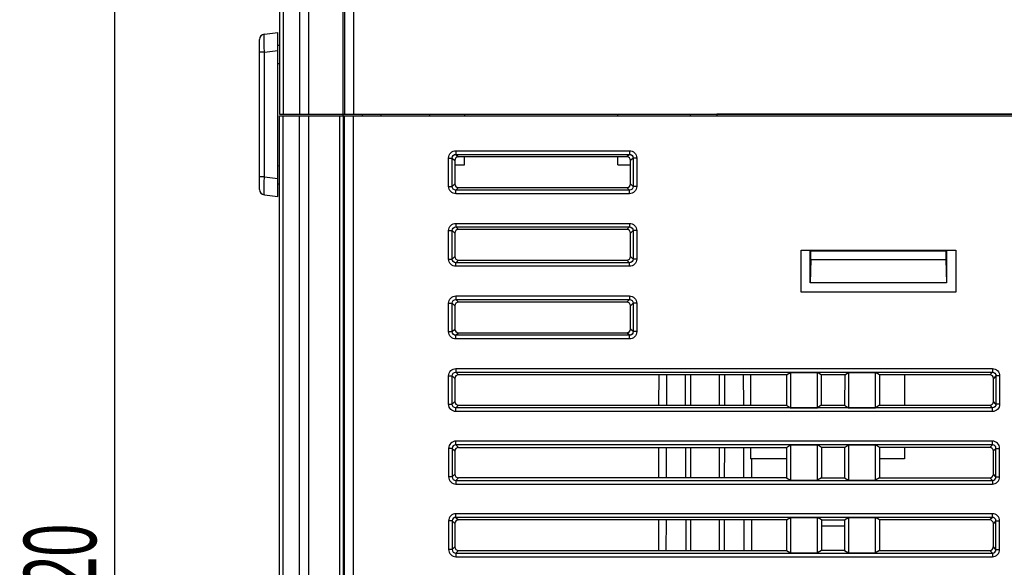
# Model space of a CAD drawing. Header units: millimetres. Extents: x 0 to 420, y 0 to 297.
# Tile 71 of 119: x 68 to 122, y 222 to 252. Entities that reach past the tile are written whole.
import ezdxf

# ---------------------------------------------------------------- set-up
doc = ezdxf.new("R2010")
doc.units = ezdxf.units.MM
doc.header["$LTSCALE"] = 23.1
doc.layers.get('0').update_dxf_attribs({"linetype": 'CONTINUOUS'})
doc.layers.add('02___PRT_ALL_AXES', color=7, linetype='CONTINUOUS')
doc.styles.get("Standard").update_dxf_attribs({"font": 'txt', "width": 0.6})
doc.dimstyles.new('DIMSTYLE_1', dxfattribs={"dimtxt": 4, "dimasz": 2.6, "dimexe": 1.2, "dimexo": 0.1, "dimgap": 1, "dimtad": 1, "dimzin": 0, "dimdsep": 46, "dimtxsty": 'Standard', "dimblk": '_FILLED', "dimblk1": '_FILLED', "dimblk2": '_FILLED', "dimcen": 0.09, "dimazin": 0, "dimtp": 0.01, "dimtm": 0.01, "dimtfac": 1, "dimtofl": 0, "dimtmove": 0, "dimatfit": 3, "dimldrblk": '_FILLED', "dimfxl": 1, "dimtolj": 1, "dimtzin": 0, "dimarcsym": 0})

# ---------------------------------------------------------------- blocks, each defined once
blk = doc.blocks.new('_FILLED')
at = {"color": 0, "linetype": 'ByBlock'}
blk.add_solid([(0, 0), (-1, 0.192), (-1, -0.192)], dxfattribs=at)
blk = doc.blocks.new('*D3')
at = {"color": 2, "linetype": 'Continuous', "transparency": 16777216}
for p, q in [((83.159, 260.709), (71.962, 260.709)), ((73.162, 260.709), (73.162, 220.109)), ((73.162, 179.509), (73.162, 220.109)), ((87.734, 179.509), (71.962, 179.509))]:
    blk.add_line(p, q, dxfattribs=at)
at = {"color": 2, "linetype": 'Continuous', "transparency": 16777216, "xscale": 2.6, "yscale": 2.6, "zscale": 2.6}
for p, rotation in [((73.162, 260.709), 90), ((73.162, 179.509), 270)]:
    blk.add_blockref('_FILLED', p, dxfattribs=dict(at, rotation=rotation))
at = {"color": 2, "linetype": 'Continuous', "transparency": 16777216, "insert": (68.162, 220.109), "char_height": 4, "width": 12, "attachment_point": 2, "rotation": 90, "line_spacing_factor": 0.9}
blk.add_mtext('81.20', dxfattribs=at)
blk = doc.blocks.new('*D4')
at = {"color": 2, "linetype": 'Continuous', "transparency": 16777216}
for p, q in [((83.159, 260.709), (63.962, 260.709)), ((65.162, 260.709), (65.162, 212.284)), ((65.162, 163.859), (65.162, 212.284)), ((97.847, 163.859), (63.962, 163.859))]:
    blk.add_line(p, q, dxfattribs=at)
at = {"color": 2, "linetype": 'Continuous', "transparency": 16777216, "xscale": 2.6, "yscale": 2.6, "zscale": 2.6}
for p, rotation in [((65.162, 260.709), 90), ((65.162, 163.859), 270)]:
    blk.add_blockref('_FILLED', p, dxfattribs=dict(at, rotation=rotation))
at = {"color": 2, "linetype": 'Continuous', "transparency": 16777216, "insert": (60.162, 212.284), "char_height": 4, "width": 12, "attachment_point": 2, "rotation": 90, "line_spacing_factor": 0.9}
blk.add_mtext('96.85', dxfattribs=at)

msp = doc.modelspace()

# ---------------------------------------------------------------- linework, layer by layer
at = {"color": 7, "linetype": 'Continuous'}
for p, q in [((82.262, 258.709), (82.262, 246.709)), ((82.462, 258.709), (82.462, 246.709)), ((83.354, 258.709), (83.354, 246.709)), ((83.854, 258.709), (83.854, 246.709)), ((85.762, 246.609), (85.762, 258.709)), ((85.844, 258.709), (85.844, 246.709)), ((86.344, 258.709), (86.344, 246.709)), ((81.162, 242.558), (81.162, 250.821)), ((81.426, 251.119), (82.162, 251.209)), ((82.162, 242.169), (82.162, 251.209)), ((81.426, 250.127), (82.162, 250.217)), ((82.162, 250.509), (82.262, 250.506)), ((81.426, 250.127), (81.162, 250.127)), ((81.426, 243.252), (81.426, 250.127)), ((82.162, 249.51), (82.262, 249.507)), ((82.262, 246.709), (83.854, 246.709)), ((82.262, 183.474), (82.262, 246.609)), ((82.262, 246.609), (83.857, 246.609)), ((82.462, 183.475), (82.462, 246.609)), ((83.357, 193.593), (83.357, 246.609)), ((83.857, 246.609), (83.857, 193.406)), ((83.862, 246.709), (130.473, 246.709)), ((83.862, 246.609), (129.554, 246.609)), ((85.563, 246.609), (85.563, 183.503)), ((85.763, 246.609), (85.763, 183.509)), ((85.817, 246.609), (85.817, 183.509)), ((86.317, 246.609), (86.317, 183.512)), ((86.813, 246.709), (86.812, 246.609)), ((87.835, 246.709), (87.835, 246.609)), ((90.535, 246.609), (90.535, 246.709)), ((92.462, 246.709), (92.462, 246.609)), ((100.912, 246.609), (100.912, 246.709)), ((104.912, 246.609), (104.912, 246.709)), ((106.362, 246.734), (106.362, 246.609)), ((106.362, 246.734), (124.986, 246.734)), ((91.579, 242.725), (91.579, 244.294)), ((91.579, 244.294), (91.778, 244.294)), ((91.778, 242.725), (91.778, 244.294)), ((91.778, 244.294), (91.918, 244.154)), ((91.978, 244.693), (91.978, 244.494)), ((91.978, 244.693), (101.547, 244.693)), ((91.978, 244.494), (92.117, 244.354)), ((91.978, 244.494), (101.547, 244.494)), ((101.407, 244.354), (92.117, 244.354)), ((92.462, 243.909), (92.462, 244.354)), ((100.912, 243.909), (100.912, 244.354)), ((101.547, 244.494), (101.407, 244.354)), ((101.547, 244.693), (101.547, 244.494)), ((101.746, 244.294), (101.607, 244.154)), ((101.746, 244.294), (101.746, 242.725)), ((101.946, 244.294), (101.746, 244.294)), ((101.946, 244.294), (101.946, 242.725)), ((82.162, 243.869), (82.262, 243.872)), ((91.918, 244.154), (91.919, 242.865)), ((91.918, 243.909), (92.462, 243.909)), ((100.912, 243.909), (101.606, 243.909)), ((101.606, 242.865), (101.607, 244.154)), ((81.426, 243.252), (81.162, 243.252)), ((81.426, 243.252), (82.162, 243.162)), ((82.162, 242.869), (82.262, 242.873)), ((91.579, 242.725), (91.778, 242.725)), ((91.778, 242.725), (91.919, 242.865)), ((91.978, 242.525), (92.118, 242.666)), ((92.118, 242.666), (101.407, 242.666)), ((101.547, 242.525), (101.407, 242.666)), ((101.746, 242.725), (101.606, 242.865)), ((101.946, 242.725), (101.746, 242.725)), ((81.426, 242.26), (82.162, 242.169)), ((91.978, 242.326), (91.978, 242.525)), ((101.547, 242.525), (91.978, 242.525)), ((101.547, 242.326), (91.978, 242.326)), ((101.547, 242.326), (101.547, 242.525)), ((91.978, 240.693), (91.978, 240.494)), ((91.978, 240.693), (101.547, 240.693)), ((91.978, 240.494), (92.119, 240.352)), ((91.978, 240.494), (101.547, 240.494)), ((101.547, 240.494), (101.406, 240.352)), ((101.547, 240.693), (101.547, 240.494)), ((91.579, 238.725), (91.579, 240.294)), ((91.579, 240.294), (91.778, 240.294)), ((91.778, 238.725), (91.778, 240.294)), ((91.778, 240.294), (91.919, 240.153)), ((91.919, 240.153), (91.92, 238.866)), ((101.406, 240.352), (92.119, 240.352)), ((101.746, 240.294), (101.605, 240.153)), ((101.605, 238.866), (101.605, 240.153)), ((101.746, 240.294), (101.746, 238.725)), ((101.946, 240.294), (101.746, 240.294)), ((101.946, 240.294), (101.946, 238.725)), ((91.778, 238.725), (91.92, 238.866)), ((101.746, 238.725), (101.605, 238.866)), ((111.001, 236.898), (111.001, 239.221)), ((111.001, 239.221), (119.524, 239.221)), ((111.512, 237.409), (111.512, 239.209)), ((111.512, 239.209), (111.535, 239.187)), ((111.535, 238.709), (111.535, 239.187)), ((111.535, 239.187), (118.99, 239.187)), ((119.012, 239.209), (118.99, 239.187)), ((118.99, 239.187), (118.99, 238.709)), ((119.012, 239.209), (119.012, 237.409)), ((119.524, 239.221), (119.524, 236.898)), ((91.579, 238.725), (91.778, 238.725)), ((91.978, 238.525), (92.119, 238.667)), ((91.978, 238.326), (91.978, 238.525)), ((101.547, 238.525), (91.978, 238.525)), ((101.547, 238.326), (91.978, 238.326)), ((92.119, 238.667), (101.406, 238.667)), ((101.547, 238.525), (101.406, 238.667)), ((101.547, 238.326), (101.547, 238.525)), ((101.946, 238.725), (101.746, 238.725)), ((111.535, 238.709), (111.512, 237.409)), ((111.535, 238.709), (118.99, 238.709)), ((118.99, 238.709), (119.012, 237.409)), ((119.012, 237.409), (111.512, 237.409)), ((91.978, 236.693), (91.978, 236.494)), ((91.978, 236.693), (101.547, 236.693)), ((101.547, 236.693), (101.547, 236.494)), ((119.524, 236.898), (111.001, 236.898)), ((91.579, 234.725), (91.579, 236.294)), ((91.579, 236.294), (91.778, 236.294)), ((91.778, 234.725), (91.778, 236.294)), ((91.778, 236.294), (91.921, 236.152)), ((91.921, 236.152), (91.921, 234.867)), ((91.978, 236.494), (92.12, 236.351)), ((91.978, 236.494), (101.547, 236.494)), ((101.405, 236.351), (92.12, 236.351)), ((101.547, 236.494), (101.405, 236.351)), ((101.746, 236.294), (101.604, 236.152)), ((101.604, 234.867), (101.604, 236.152)), ((101.746, 236.294), (101.746, 234.725)), ((101.946, 236.294), (101.746, 236.294)), ((101.946, 236.294), (101.946, 234.725)), ((91.579, 234.725), (91.778, 234.725)), ((91.778, 234.725), (91.921, 234.867)), ((91.978, 234.525), (92.12, 234.668)), ((91.978, 234.326), (91.978, 234.525)), ((101.547, 234.525), (91.978, 234.525)), ((92.12, 234.668), (101.404, 234.668)), ((101.547, 234.525), (101.404, 234.668)), ((101.547, 234.326), (101.547, 234.525)), ((101.746, 234.725), (101.604, 234.867)), ((101.946, 234.725), (101.746, 234.725)), ((101.547, 234.326), (91.978, 234.326)), ((91.579, 230.725), (91.579, 232.294)), ((91.579, 232.294), (91.778, 232.294)), ((91.778, 230.725), (91.778, 232.294)), ((91.778, 232.294), (91.922, 232.151)), ((91.978, 232.693), (91.978, 232.494)), ((91.978, 232.693), (121.547, 232.693)), ((91.978, 232.494), (92.121, 232.35)), ((91.978, 232.494), (121.547, 232.494)), ((110.206, 232.35), (92.121, 232.35)), ((103.156, 232.35), (103.155, 230.669)), ((103.59, 232.35), (103.584, 230.669)), ((104.641, 230.669), (104.635, 232.35)), ((104.912, 232.35), (104.912, 230.669)), ((106.512, 230.669), (106.512, 232.35)), ((106.79, 232.35), (106.784, 230.669)), ((107.841, 230.669), (107.835, 232.35)), ((110.206, 232.35), (110.205, 230.669)), ((110.206, 232.35), (110.42, 232.483)), ((110.42, 232.483), (110.42, 230.536)), ((110.42, 232.483), (111.905, 232.483)), ((111.905, 230.536), (111.905, 232.483)), ((112.119, 232.35), (111.905, 232.483)), ((112.119, 232.35), (112.119, 230.669)), ((113.406, 232.35), (112.119, 232.35)), ((113.406, 232.35), (113.405, 230.669)), ((113.406, 232.35), (113.62, 232.483)), ((113.62, 232.483), (113.62, 230.536)), ((113.62, 232.483), (115.105, 232.483)), ((115.105, 230.536), (115.105, 232.483)), ((115.319, 232.35), (115.105, 232.483)), ((115.319, 232.35), (115.319, 230.669)), ((121.404, 232.35), (115.319, 232.35)), ((121.547, 232.494), (121.404, 232.35)), ((121.547, 232.693), (121.547, 232.494)), ((121.746, 232.294), (121.603, 232.151)), ((121.746, 232.294), (121.746, 230.725)), ((121.946, 232.294), (121.746, 232.294)), ((121.946, 232.294), (121.946, 230.725)), ((91.922, 232.151), (91.922, 230.869)), ((121.602, 230.869), (121.603, 232.151)), ((91.579, 230.725), (91.778, 230.725)), ((91.778, 230.725), (91.922, 230.869)), ((91.978, 230.525), (92.122, 230.669)), ((92.122, 230.669), (110.205, 230.669)), ((110.205, 230.669), (110.42, 230.536)), ((112.119, 230.669), (111.905, 230.536)), ((112.119, 230.669), (113.405, 230.669)), ((113.405, 230.669), (113.62, 230.536)), ((115.319, 230.669), (115.105, 230.536)), ((115.319, 230.669), (121.403, 230.669)), ((121.547, 230.525), (121.403, 230.669)), ((121.746, 230.725), (121.602, 230.869)), ((121.946, 230.725), (121.746, 230.725)), ((91.978, 230.326), (91.978, 230.525)), ((121.547, 230.525), (91.978, 230.525)), ((121.547, 230.326), (91.978, 230.326)), ((110.42, 230.536), (111.905, 230.536)), ((113.62, 230.536), (115.105, 230.536)), ((121.547, 230.326), (121.547, 230.525)), ((91.978, 228.494), (91.978, 228.693)), ((121.547, 228.693), (91.978, 228.693)), ((91.978, 228.494), (92.122, 228.349)), ((121.547, 228.494), (91.978, 228.494)), ((110.204, 228.349), (110.42, 228.483)), ((110.42, 228.483), (110.42, 226.536)), ((110.42, 228.483), (111.905, 228.483)), ((111.905, 226.536), (111.905, 228.483)), ((112.12, 228.349), (111.905, 228.483)), ((113.404, 228.349), (113.62, 228.483)), ((113.62, 228.483), (113.62, 226.536)), ((113.62, 228.483), (115.105, 228.483)), ((115.105, 226.536), (115.105, 228.483)), ((115.32, 228.349), (115.105, 228.483)), ((121.547, 228.494), (121.402, 228.349)), ((121.547, 228.494), (121.547, 228.693)), ((91.579, 228.294), (91.579, 226.725)), ((91.778, 228.294), (91.579, 228.294)), ((91.778, 228.294), (91.778, 226.725)), ((91.778, 228.294), (91.923, 228.15)), ((91.923, 228.15), (91.924, 226.87)), ((92.122, 228.349), (110.204, 228.349)), ((103.154, 228.349), (103.153, 226.671)), ((103.576, 228.349), (103.57, 226.671)), ((104.655, 226.671), (104.649, 228.349)), ((104.912, 228.349), (104.912, 226.671)), ((106.512, 226.671), (106.512, 228.349)), ((106.776, 228.349), (106.77, 226.671)), ((107.855, 226.671), (107.849, 228.349)), ((110.204, 228.349), (110.203, 226.671)), ((112.12, 228.349), (112.121, 226.671)), ((113.404, 228.349), (112.12, 228.349)), ((113.404, 228.349), (113.403, 226.671)), ((115.32, 228.349), (115.321, 226.671)), ((121.402, 228.349), (115.32, 228.349)), ((121.601, 226.87), (121.602, 228.15)), ((121.746, 228.294), (121.602, 228.15)), ((121.746, 226.725), (121.746, 228.294)), ((121.746, 228.294), (121.946, 228.294)), ((121.946, 226.725), (121.946, 228.294)), ((108.271, 227.71), (108.271, 226.671)), ((91.924, 226.87), (91.778, 226.725)), ((121.746, 226.725), (121.601, 226.87)), ((91.778, 226.725), (91.579, 226.725)), ((92.123, 226.671), (91.978, 226.525)), ((91.978, 226.525), (91.978, 226.326)), ((91.978, 226.525), (121.547, 226.525)), ((91.978, 226.326), (121.547, 226.326)), ((110.203, 226.671), (92.123, 226.671)), ((110.203, 226.671), (110.42, 226.536)), ((110.42, 226.536), (111.905, 226.536)), ((112.121, 226.671), (111.905, 226.536)), ((112.121, 226.671), (113.403, 226.671)), ((113.403, 226.671), (113.62, 226.536)), ((113.62, 226.536), (115.105, 226.536)), ((115.321, 226.671), (115.105, 226.536)), ((115.321, 226.671), (121.402, 226.671)), ((121.547, 226.525), (121.402, 226.671)), ((121.547, 226.525), (121.547, 226.326)), ((121.746, 226.725), (121.946, 226.725)), ((91.978, 224.494), (91.978, 224.693)), ((121.547, 224.693), (91.978, 224.693)), ((121.547, 224.494), (121.547, 224.693)), ((91.579, 224.294), (91.579, 222.725)), ((91.778, 224.294), (91.579, 224.294)), ((91.778, 224.294), (91.778, 222.725)), ((91.778, 224.294), (91.924, 224.148)), ((91.924, 224.148), (91.925, 222.871)), ((91.978, 224.494), (92.124, 224.348)), ((121.547, 224.494), (91.978, 224.494)), ((110.202, 224.348), (92.124, 224.348)), ((103.152, 224.348), (103.152, 222.672)), ((103.562, 224.348), (103.556, 222.672)), ((104.669, 222.672), (104.663, 224.348)), ((104.912, 224.348), (104.912, 222.672)), ((106.512, 222.672), (106.512, 224.348)), ((106.762, 224.348), (106.756, 222.672)), ((107.869, 222.672), (107.863, 224.348)), ((108.272, 224.348), (108.273, 222.672)), ((110.202, 224.348), (110.42, 224.483)), ((110.202, 224.348), (110.202, 222.672)), ((110.42, 224.483), (110.42, 222.536)), ((110.42, 224.483), (111.905, 224.483)), ((111.905, 222.536), (111.905, 224.483)), ((112.122, 224.348), (111.905, 224.483)), ((112.122, 224.348), (112.123, 222.672)), ((112.122, 224.348), (113.402, 224.348)), ((113.402, 224.348), (113.62, 224.483)), ((113.402, 224.348), (113.402, 222.672)), ((113.62, 224.483), (113.62, 222.536)), ((113.62, 224.483), (115.105, 224.483)), ((115.105, 222.536), (115.105, 224.483)), ((115.322, 224.348), (115.105, 224.483)), ((115.322, 224.348), (115.323, 222.672)), ((121.401, 224.348), (115.322, 224.348)), ((121.547, 224.494), (121.401, 224.348)), ((121.746, 224.294), (121.6, 224.148)), ((121.6, 222.871), (121.6, 224.148)), ((121.746, 222.725), (121.746, 224.294)), ((121.746, 224.294), (121.946, 224.294)), ((121.946, 222.725), (121.946, 224.294)), ((113.402, 224.009), (112.123, 224.009)), ((91.778, 222.725), (91.579, 222.725)), ((91.778, 222.725), (91.925, 222.871)), ((91.978, 222.525), (92.124, 222.672)), ((91.978, 222.525), (91.978, 222.326)), ((91.978, 222.525), (121.547, 222.525)), ((92.124, 222.672), (110.202, 222.672)), ((110.202, 222.672), (110.42, 222.536)), ((110.42, 222.536), (111.905, 222.536)), ((112.123, 222.672), (111.905, 222.536)), ((113.402, 222.672), (112.123, 222.672)), ((113.402, 222.672), (113.62, 222.536)), ((113.62, 222.536), (115.105, 222.536)), ((115.323, 222.672), (115.105, 222.536)), ((115.323, 222.672), (121.401, 222.672)), ((121.547, 222.525), (121.401, 222.672)), ((121.547, 222.525), (121.547, 222.326)), ((121.746, 222.725), (121.6, 222.871)), ((121.746, 222.725), (121.946, 222.725)), ((91.978, 222.326), (121.547, 222.326))]:
    msp.add_line(p, q, dxfattribs=at)
for centre, start, end in [((81.462, 250.821), 97, 180.0003), ((81.462, 242.558), 179.9997, 263)]:
    msp.add_arc(centre, 0.3, start, end, dxfattribs=at)
for centre, major_axis, ratio, start_param, end_param in [((92.119, 244.153), (-0.14, 0.145), 0.992124, -0.762279, 0.800921), ((101.406, 244.153), (0.14, 0.145), 0.992124, -0.800921, 0.762279), ((92.119, 242.866), (0.145, 0.139), 0.992729, 2.380917, 3.944118), ((101.405, 242.866), (0.145, -0.139), 0.992729, -0.802525, 0.760675), ((92.12, 240.152), (-0.14, 0.145), 0.992124, -0.762279, 0.800921), ((101.405, 240.152), (0.14, 0.145), 0.992124, -0.800921, 0.762279), ((92.121, 238.868), (0.145, 0.139), 0.992729, 2.380917, 3.944118), ((101.404, 238.868), (0.145, -0.139), 0.992729, -0.802525, 0.760675), ((92.121, 236.15), (-0.14, 0.145), 0.992124, -0.762279, 0.800921), ((101.403, 236.15), (0.14, 0.145), 0.992124, -0.800921, 0.762279), ((92.122, 234.869), (0.145, 0.139), 0.992729, 2.380917, 3.944118), ((101.403, 234.869), (0.145, -0.139), 0.992729, -0.802525, 0.760675), ((92.123, 232.149), (-0.14, 0.145), 0.992124, -0.762279, 0.800921), ((121.402, 232.149), (0.14, 0.145), 0.992124, -0.800921, 0.762279), ((92.123, 230.87), (0.145, 0.139), 0.992729, 2.380917, 3.944118), ((121.402, 230.87), (0.145, -0.139), 0.992729, -0.802525, 0.760675), ((92.124, 228.148), (-0.14, 0.145), 0.992124, -0.762279, 0.800921), ((121.401, 228.148), (0.14, 0.145), 0.992124, -0.800921, 0.762279), ((92.124, 226.871), (0.145, 0.139), 0.992729, 2.380917, 3.944118), ((121.401, 226.871), (0.145, -0.139), 0.992729, -0.802525, 0.760675), ((92.125, 224.147), (-0.14, 0.145), 0.992124, -0.762279, 0.800921), ((121.4, 224.147), (0.14, 0.145), 0.992124, -0.800921, 0.762279), ((92.126, 222.873), (0.145, 0.139), 0.992729, 2.380917, 3.944118), ((121.399, 222.873), (0.145, -0.139), 0.992729, -0.802525, 0.760675)]:
    msp.add_ellipse(centre, major_axis=major_axis, ratio=ratio, start_param=start_param, end_param=end_param, dxfattribs=at)
for points, knots in [([(81.426, 250.127), (81.424, 250.191), (81.419, 250.317), (81.415, 250.501), (81.412, 250.67), (81.411, 250.799), (81.411, 250.89), (81.412, 250.948), (81.413, 250.998), (81.415, 251.04), (81.417, 251.073), (81.419, 251.096), (81.421, 251.111), (81.424, 251.117), (81.425, 251.119), (81.426, 251.119)], [0, 0, 0, 0, 0.194508, 0.38155, 0.553906, 0.705029, 0.770774, 0.829106, 0.879494, 0.921459, 0.954631, 0.978744, 0.99367, 0.997783, 1, 1, 1, 1]), ([(91.579, 244.294), (91.579, 244.396), (91.664, 244.608), (91.876, 244.693), (91.978, 244.693)], [0, 0, 0, 0, 0.49975, 1, 1, 1, 1]), ([(91.778, 244.294), (91.778, 244.345), (91.82, 244.452), (91.927, 244.494), (91.978, 244.494)], [0, 0, 0, 0, 0.499744, 1, 1, 1, 1]), ([(101.547, 244.693), (101.649, 244.693), (101.861, 244.608), (101.946, 244.396), (101.946, 244.294)], [0, 0, 0, 0, 0.49975, 1, 1, 1, 1]), ([(101.547, 244.494), (101.598, 244.494), (101.705, 244.452), (101.747, 244.345), (101.746, 244.294)], [0, 0, 0, 0, 0.499744, 1, 1, 1, 1]), ([(81.426, 242.26), (81.425, 242.26), (81.424, 242.262), (81.421, 242.268), (81.419, 242.283), (81.417, 242.306), (81.415, 242.339), (81.413, 242.381), (81.412, 242.431), (81.411, 242.489), (81.411, 242.58), (81.412, 242.709), (81.415, 242.878), (81.419, 243.062), (81.424, 243.188), (81.426, 243.252)], [0, 0, 0, 0, 0.002217, 0.00633, 0.021256, 0.045369, 0.078541, 0.120506, 0.170894, 0.229226, 0.294971, 0.446094, 0.61845, 0.805492, 1, 1, 1, 1]), ([(91.978, 242.326), (91.876, 242.326), (91.664, 242.411), (91.579, 242.623), (91.579, 242.725)], [0, 0, 0, 0, 0.49975, 1, 1, 1, 1]), ([(91.978, 242.525), (91.927, 242.525), (91.82, 242.567), (91.778, 242.674), (91.778, 242.725)], [0, 0, 0, 0, 0.499744, 1, 1, 1, 1]), ([(101.746, 242.725), (101.747, 242.674), (101.705, 242.567), (101.598, 242.525), (101.547, 242.525)], [0, 0, 0, 0, 0.499744, 1, 1, 1, 1]), ([(101.946, 242.725), (101.946, 242.623), (101.861, 242.411), (101.649, 242.326), (101.547, 242.326)], [0, 0, 0, 0, 0.49975, 1, 1, 1, 1]), ([(91.579, 240.294), (91.579, 240.396), (91.664, 240.608), (91.876, 240.693), (91.978, 240.693)], [0, 0, 0, 0, 0.49975, 1, 1, 1, 1]), ([(91.778, 240.294), (91.778, 240.345), (91.82, 240.452), (91.927, 240.494), (91.978, 240.494)], [0, 0, 0, 0, 0.499744, 1, 1, 1, 1]), ([(101.547, 240.693), (101.649, 240.693), (101.861, 240.608), (101.946, 240.396), (101.946, 240.294)], [0, 0, 0, 0, 0.49975, 1, 1, 1, 1]), ([(101.547, 240.494), (101.598, 240.494), (101.705, 240.452), (101.747, 240.345), (101.746, 240.294)], [0, 0, 0, 0, 0.499744, 1, 1, 1, 1]), ([(91.978, 238.326), (91.876, 238.326), (91.664, 238.411), (91.579, 238.623), (91.579, 238.725)], [0, 0, 0, 0, 0.49975, 1, 1, 1, 1]), ([(91.978, 238.525), (91.927, 238.525), (91.82, 238.567), (91.778, 238.674), (91.778, 238.725)], [0, 0, 0, 0, 0.499744, 1, 1, 1, 1]), ([(101.746, 238.725), (101.747, 238.674), (101.705, 238.567), (101.598, 238.525), (101.547, 238.525)], [0, 0, 0, 0, 0.499744, 1, 1, 1, 1]), ([(101.946, 238.725), (101.946, 238.623), (101.861, 238.411), (101.649, 238.326), (101.547, 238.326)], [0, 0, 0, 0, 0.49975, 1, 1, 1, 1]), ([(91.579, 236.294), (91.579, 236.396), (91.664, 236.608), (91.876, 236.693), (91.978, 236.693)], [0, 0, 0, 0, 0.49975, 1, 1, 1, 1]), ([(101.547, 236.693), (101.649, 236.693), (101.861, 236.608), (101.946, 236.396), (101.946, 236.294)], [0, 0, 0, 0, 0.49975, 1, 1, 1, 1]), ([(91.778, 236.294), (91.778, 236.345), (91.82, 236.452), (91.927, 236.494), (91.978, 236.494)], [0, 0, 0, 0, 0.499744, 1, 1, 1, 1]), ([(101.547, 236.494), (101.598, 236.494), (101.705, 236.452), (101.747, 236.345), (101.746, 236.294)], [0, 0, 0, 0, 0.499744, 1, 1, 1, 1]), ([(91.978, 234.326), (91.876, 234.326), (91.664, 234.411), (91.579, 234.623), (91.579, 234.725)], [0, 0, 0, 0, 0.49975, 1, 1, 1, 1]), ([(91.978, 234.525), (91.927, 234.525), (91.82, 234.567), (91.778, 234.674), (91.778, 234.725)], [0, 0, 0, 0, 0.499744, 1, 1, 1, 1]), ([(101.746, 234.725), (101.747, 234.674), (101.705, 234.567), (101.598, 234.525), (101.547, 234.525)], [0, 0, 0, 0, 0.499744, 1, 1, 1, 1]), ([(101.946, 234.725), (101.946, 234.623), (101.861, 234.411), (101.649, 234.326), (101.547, 234.326)], [0, 0, 0, 0, 0.49975, 1, 1, 1, 1]), ([(91.579, 232.294), (91.579, 232.396), (91.664, 232.608), (91.876, 232.693), (91.978, 232.693)], [0, 0, 0, 0, 0.49975, 1, 1, 1, 1]), ([(91.778, 232.294), (91.778, 232.345), (91.82, 232.452), (91.927, 232.494), (91.978, 232.494)], [0, 0, 0, 0, 0.499744, 1, 1, 1, 1]), ([(121.547, 232.693), (121.649, 232.693), (121.861, 232.608), (121.946, 232.396), (121.946, 232.294)], [0, 0, 0, 0, 0.49975, 1, 1, 1, 1]), ([(121.547, 232.494), (121.598, 232.494), (121.705, 232.452), (121.747, 232.345), (121.746, 232.294)], [0, 0, 0, 0, 0.499744, 1, 1, 1, 1]), ([(91.978, 230.326), (91.876, 230.326), (91.664, 230.411), (91.579, 230.623), (91.579, 230.725)], [0, 0, 0, 0, 0.49975, 1, 1, 1, 1]), ([(91.978, 230.525), (91.927, 230.525), (91.82, 230.567), (91.778, 230.674), (91.778, 230.725)], [0, 0, 0, 0, 0.499744, 1, 1, 1, 1]), ([(121.746, 230.725), (121.747, 230.674), (121.705, 230.567), (121.598, 230.525), (121.547, 230.525)], [0, 0, 0, 0, 0.499744, 1, 1, 1, 1]), ([(121.946, 230.725), (121.946, 230.623), (121.861, 230.411), (121.649, 230.326), (121.547, 230.326)], [0, 0, 0, 0, 0.49975, 1, 1, 1, 1]), ([(91.978, 228.693), (91.876, 228.693), (91.664, 228.608), (91.579, 228.396), (91.579, 228.294)], [0, 0, 0, 0, 0.50004, 1, 1, 1, 1]), ([(91.978, 228.494), (91.927, 228.494), (91.82, 228.452), (91.778, 228.345), (91.778, 228.294)], [0, 0, 0, 0, 0.500042, 1, 1, 1, 1]), ([(121.946, 228.294), (121.946, 228.396), (121.861, 228.608), (121.649, 228.693), (121.547, 228.693)], [0, 0, 0, 0, 0.50004, 1, 1, 1, 1]), ([(121.746, 228.294), (121.747, 228.345), (121.705, 228.452), (121.598, 228.494), (121.547, 228.494)], [0, 0, 0, 0, 0.500042, 1, 1, 1, 1]), ([(91.579, 226.725), (91.579, 226.623), (91.664, 226.411), (91.876, 226.326), (91.978, 226.326)], [0, 0, 0, 0, 0.50005, 1, 1, 1, 1]), ([(91.778, 226.725), (91.778, 226.674), (91.82, 226.567), (91.927, 226.525), (91.978, 226.525)], [0, 0, 0, 0, 0.500052, 1, 1, 1, 1]), ([(121.547, 226.525), (121.598, 226.525), (121.705, 226.567), (121.747, 226.674), (121.746, 226.725)], [0, 0, 0, 0, 0.500042, 1, 1, 1, 1]), ([(121.547, 226.326), (121.649, 226.326), (121.861, 226.411), (121.946, 226.623), (121.946, 226.725)], [0, 0, 0, 0, 0.50004, 1, 1, 1, 1]), ([(91.978, 224.693), (91.876, 224.693), (91.664, 224.608), (91.579, 224.396), (91.579, 224.294)], [0, 0, 0, 0, 0.50004, 1, 1, 1, 1]), ([(121.946, 224.294), (121.946, 224.396), (121.861, 224.608), (121.649, 224.693), (121.547, 224.693)], [0, 0, 0, 0, 0.50004, 1, 1, 1, 1]), ([(91.978, 224.494), (91.927, 224.494), (91.82, 224.452), (91.778, 224.345), (91.778, 224.294)], [0, 0, 0, 0, 0.500042, 1, 1, 1, 1]), ([(121.746, 224.294), (121.747, 224.345), (121.705, 224.452), (121.598, 224.494), (121.547, 224.494)], [0, 0, 0, 0, 0.500042, 1, 1, 1, 1]), ([(91.579, 222.725), (91.579, 222.623), (91.664, 222.411), (91.876, 222.326), (91.978, 222.326)], [0, 0, 0, 0, 0.50004, 1, 1, 1, 1]), ([(91.778, 222.725), (91.778, 222.674), (91.82, 222.567), (91.927, 222.525), (91.978, 222.525)], [0, 0, 0, 0, 0.500042, 1, 1, 1, 1]), ([(121.547, 222.525), (121.598, 222.525), (121.705, 222.567), (121.747, 222.674), (121.746, 222.725)], [0, 0, 0, 0, 0.500042, 1, 1, 1, 1]), ([(121.547, 222.326), (121.649, 222.326), (121.861, 222.411), (121.946, 222.623), (121.946, 222.725)], [0, 0, 0, 0, 0.50004, 1, 1, 1, 1])]:
    msp.add_open_spline(points, degree=3, knots=knots, dxfattribs=at)
at = {"layer": '02___PRT_ALL_AXES', "color": 7, "linetype": 'Continuous'}
for p, q in [((108.212, 232.35), (108.212, 230.669)), ((116.712, 232.35), (116.712, 230.669)), ((108.212, 228.349), (108.212, 227.709)), ((116.712, 228.349), (116.712, 227.709)), ((110.204, 227.709), (108.212, 227.709)), ((116.712, 227.709), (115.321, 227.709))]:
    msp.add_line(p, q, dxfattribs=at)

# ---------------------------------------------------------------- dimensions: what is measured, and where the dimension line sits
at = {"color": 2, "linetype": 'Continuous'}
for base, p1, p2, angle, picture, middle in [((65.162, 260.709), (97.947, 163.859), (83.259, 260.709), 90, '*D4', (65.162, 212.359)), ((73.162, 179.509), (83.259, 260.709), (87.834, 179.509), 270, '*D3', (73.162, 220.034))]:
    dim = msp.add_linear_dim(base=base, p1=p1, p2=p2, angle=angle, dimstyle='DIMSTYLE_1', dxfattribs=at)
    dim.commit()
    dim.dimension.update_dxf_attribs({"geometry": picture, "text_midpoint": middle, "dimtype": 160})

doc.saveas('drawing.dxf')
